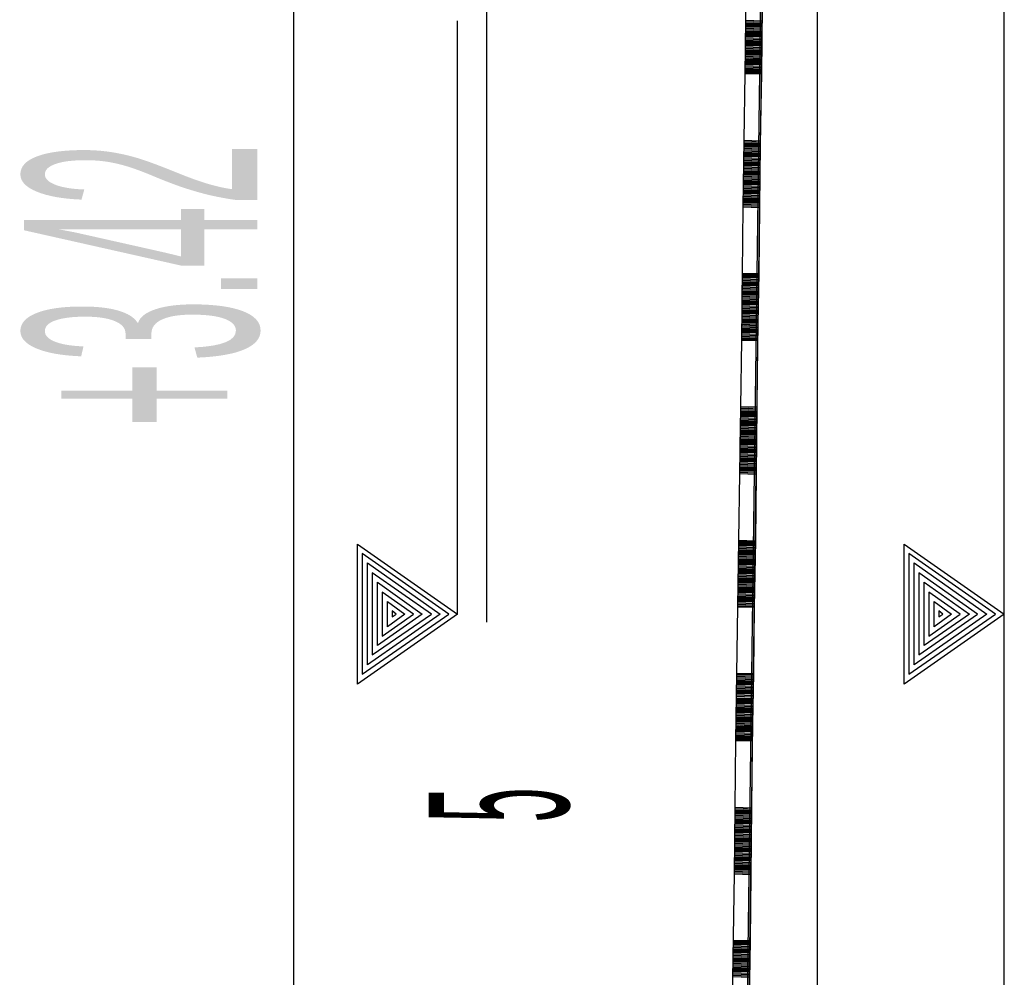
# Model space of a CAD drawing. Extents: x -0.6 to 1.54, y -0.37 to 1.17.
# Tile 27 of 79: x 0.1068 to 0.1216, y 0.6627 to 0.6771. Entities that reach past the tile are written whole.
import ezdxf

# ---------------------------------------------------------------- set-up
doc = ezdxf.new("R2010")
doc.units = 0
doc.linetypes.add('KCONTINUOUS', pattern=[0])
doc.layers.add('W01_---', color=7, linetype='CONTINUOUS')

msp = doc.modelspace()

# ---------------------------------------------------------------- linework, layer by layer
at = {"layer": 'W01_---', "color": 7, "linetype": 'KCONTINUOUS'}
for p, q in [((0.12156, 0.55583), (0.12156, 0.68233)), ((0.11636, 0.55823), (0.11794, 0.67993)), ((0.11876, 0.55823), (0.11876, 0.67993)), ((0.11091, 0.60411), (0.11091, 0.67903)), ((0.1138, 0.66803), (0.1138, 0.67903)), ((0.11638, 0.56026), (0.11794, 0.67793)), ((0.11336, 0.66815), (0.11336, 0.67705)), ((0.11778, 0.67524), (0.1179, 0.67523)), ((0.11775, 0.67324), (0.11788, 0.67324)), ((0.11773, 0.67124), (0.11785, 0.67123)), ((0.11186, 0.66815), (0.11186, 0.6692)), ((0.11186, 0.6692), (0.11336, 0.66815)), ((0.1177, 0.66924), (0.11783, 0.66924)), ((0.12006, 0.66815), (0.12006, 0.6692)), ((0.12006, 0.6692), (0.12156, 0.66815)), ((0.11193, 0.66906), (0.11193, 0.66725)), ((0.11323, 0.66815), (0.11193, 0.66906)), ((0.12013, 0.66906), (0.12013, 0.66725)), ((0.12143, 0.66815), (0.12013, 0.66906)), ((0.11201, 0.66815), (0.11201, 0.66892)), ((0.11201, 0.66892), (0.1131, 0.66815)), ((0.12021, 0.66815), (0.12021, 0.66892)), ((0.12021, 0.66892), (0.1213, 0.66815)), ((0.11208, 0.66877), (0.11208, 0.66754)), ((0.11297, 0.66815), (0.11208, 0.66877)), ((0.12028, 0.66877), (0.12028, 0.66754)), ((0.12116, 0.66815), (0.12028, 0.66877)), ((0.11216, 0.66815), (0.11216, 0.66863)), ((0.11216, 0.66863), (0.11283, 0.66815)), ((0.12036, 0.66815), (0.12036, 0.66863)), ((0.12036, 0.66863), (0.12104, 0.66815)), ((0.11223, 0.66848), (0.11223, 0.66782)), ((0.1127, 0.66815), (0.11223, 0.66848)), ((0.12043, 0.66848), (0.12043, 0.66782)), ((0.1209, 0.66815), (0.12043, 0.66848)), ((0.11231, 0.66815), (0.11231, 0.66834)), ((0.11231, 0.66834), (0.11257, 0.66815)), ((0.12051, 0.66815), (0.12051, 0.66834)), ((0.12051, 0.66834), (0.12077, 0.66815)), ((0.11186, 0.6671), (0.11186, 0.66815)), ((0.11336, 0.66815), (0.11186, 0.6671)), ((0.11193, 0.66725), (0.11323, 0.66815)), ((0.11201, 0.66739), (0.11201, 0.66815)), ((0.1131, 0.66815), (0.11201, 0.66739)), ((0.11208, 0.66754), (0.11297, 0.66815)), ((0.11216, 0.66768), (0.11216, 0.66815)), ((0.11283, 0.66815), (0.11216, 0.66768)), ((0.11223, 0.66782), (0.1127, 0.66815)), ((0.11231, 0.66796), (0.11231, 0.66815)), ((0.11257, 0.66815), (0.11231, 0.66796)), ((0.11238, 0.6682), (0.11238, 0.66811)), ((0.11244, 0.66815), (0.11238, 0.6682)), ((0.11238, 0.66811), (0.11244, 0.66815)), ((0.12006, 0.6671), (0.12006, 0.66815)), ((0.12156, 0.66815), (0.12006, 0.6671)), ((0.12013, 0.66725), (0.12143, 0.66815)), ((0.12021, 0.66739), (0.12021, 0.66815)), ((0.1213, 0.66815), (0.12021, 0.66739)), ((0.12028, 0.66754), (0.12116, 0.66815)), ((0.12036, 0.66768), (0.12036, 0.66815)), ((0.12104, 0.66815), (0.12036, 0.66768)), ((0.12043, 0.66782), (0.1209, 0.66815)), ((0.12051, 0.66796), (0.12051, 0.66815)), ((0.12077, 0.66815), (0.12051, 0.66796)), ((0.12058, 0.6682), (0.12058, 0.66811)), ((0.12064, 0.66815), (0.12058, 0.6682)), ((0.12058, 0.66811), (0.12064, 0.66815)), ((0.11767, 0.66724), (0.1178, 0.66724)), ((0.11765, 0.66524), (0.11777, 0.66523)), ((0.11762, 0.66324), (0.11774, 0.66324))]:
    msp.add_line(p, q, dxfattribs=at)
at = {"layer": 'W01_---', "color": 31, "linetype": 'KCONTINUOUS'}
for p, q in [((0.11769, 0.67794), (0.11767, 0.67626)), ((0.11793, 0.67726), (0.11792, 0.67626)), ((0.11768, 0.67706), (0.11793, 0.67705)), ((0.11768, 0.67704), (0.11793, 0.67703)), ((0.11768, 0.67702), (0.11793, 0.67701)), ((0.11768, 0.677), (0.11793, 0.677)), ((0.11767, 0.67686), (0.11793, 0.67686)), ((0.11768, 0.67698), (0.11793, 0.67698)), ((0.11768, 0.67696), (0.11793, 0.67696)), ((0.11768, 0.67694), (0.11793, 0.67693)), ((0.11768, 0.67692), (0.11793, 0.67691)), ((0.11768, 0.6769), (0.11793, 0.67689)), ((0.11768, 0.67688), (0.11793, 0.67688)), ((0.11767, 0.67684), (0.11792, 0.67684)), ((0.11767, 0.67682), (0.11792, 0.67682)), ((0.11767, 0.6768), (0.11792, 0.67679)), ((0.11767, 0.67678), (0.11792, 0.67677)), ((0.11767, 0.67676), (0.11792, 0.67675)), ((0.11767, 0.67674), (0.11792, 0.67674)), ((0.11767, 0.67672), (0.11792, 0.67672)), ((0.11767, 0.6767), (0.11792, 0.6767)), ((0.11767, 0.67668), (0.11792, 0.67668)), ((0.11767, 0.67666), (0.11792, 0.67665)), ((0.11767, 0.67664), (0.11792, 0.67663)), ((0.11767, 0.67662), (0.11792, 0.67661)), ((0.11767, 0.6766), (0.11792, 0.6766)), ((0.11767, 0.67658), (0.11792, 0.67658)), ((0.11767, 0.67656), (0.11792, 0.67656)), ((0.11767, 0.67654), (0.11792, 0.67654)), ((0.11767, 0.67652), (0.11792, 0.67651)), ((0.11767, 0.6765), (0.11792, 0.67649)), ((0.11767, 0.67648), (0.11792, 0.67647)), ((0.11767, 0.67646), (0.11792, 0.67646)), ((0.11767, 0.67644), (0.11792, 0.67644)), ((0.11767, 0.67642), (0.11792, 0.67642)), ((0.11769, 0.67648), (0.11792, 0.67647)), ((0.11771, 0.67648), (0.11792, 0.67647)), ((0.11773, 0.67648), (0.11792, 0.67647)), ((0.11775, 0.67648), (0.11792, 0.67647)), ((0.11777, 0.67648), (0.11792, 0.67647)), ((0.11779, 0.67648), (0.11792, 0.67647)), ((0.11781, 0.67648), (0.11792, 0.67647)), ((0.11783, 0.67648), (0.11792, 0.67647)), ((0.11785, 0.67648), (0.11792, 0.67647)), ((0.11787, 0.67647), (0.11792, 0.67647)), ((0.11767, 0.67626), (0.11764, 0.67426)), ((0.11767, 0.6764), (0.11792, 0.6764)), ((0.11767, 0.67638), (0.11792, 0.67637)), ((0.11767, 0.67636), (0.11792, 0.67635)), ((0.11767, 0.67634), (0.11792, 0.67633)), ((0.11767, 0.67632), (0.11792, 0.67632)), ((0.11767, 0.6763), (0.11792, 0.6763)), ((0.11767, 0.67628), (0.11792, 0.67628)), ((0.11767, 0.67626), (0.11792, 0.67626)), ((0.11792, 0.67626), (0.1179, 0.67525)), ((0.11765, 0.67526), (0.1179, 0.67525)), ((0.11765, 0.67524), (0.1179, 0.67523)), ((0.1179, 0.67525), (0.11789, 0.67425)), ((0.11765, 0.67522), (0.1179, 0.67521)), ((0.11765, 0.6752), (0.1179, 0.6752)), ((0.11765, 0.67518), (0.1179, 0.67518)), ((0.11765, 0.67516), (0.1179, 0.67516)), ((0.11765, 0.67514), (0.1179, 0.67513)), ((0.11765, 0.67512), (0.1179, 0.67511)), ((0.11765, 0.6751), (0.1179, 0.67509)), ((0.11765, 0.67508), (0.1179, 0.67507)), ((0.11765, 0.67506), (0.1179, 0.67506)), ((0.11765, 0.67504), (0.1179, 0.67504)), ((0.11765, 0.67502), (0.1179, 0.67502)), ((0.11765, 0.675), (0.1179, 0.67499)), ((0.11765, 0.67498), (0.1179, 0.67497)), ((0.11765, 0.67496), (0.1179, 0.67495)), ((0.11765, 0.67494), (0.1179, 0.67493)), ((0.11765, 0.67492), (0.1179, 0.67492)), ((0.11765, 0.6749), (0.1179, 0.6749)), ((0.11765, 0.67488), (0.1179, 0.67488)), ((0.11765, 0.67486), (0.1179, 0.67485)), ((0.11765, 0.67484), (0.1179, 0.67483)), ((0.11765, 0.67482), (0.1179, 0.67481)), ((0.11765, 0.6748), (0.1179, 0.67479)), ((0.11765, 0.67478), (0.1179, 0.67478)), ((0.11765, 0.67476), (0.1179, 0.67476)), ((0.11765, 0.67474), (0.1179, 0.67474)), ((0.11765, 0.67472), (0.1179, 0.67471)), ((0.11765, 0.6747), (0.1179, 0.67469)), ((0.11765, 0.67468), (0.1179, 0.67467)), ((0.11765, 0.67466), (0.1179, 0.67465)), ((0.11765, 0.67464), (0.1179, 0.67464)), ((0.11764, 0.67458), (0.1179, 0.67457)), ((0.11764, 0.67456), (0.1179, 0.67455)), ((0.11764, 0.67454), (0.1179, 0.67453)), ((0.11764, 0.67452), (0.1179, 0.67451)), ((0.11764, 0.6745), (0.11789, 0.6745)), ((0.11765, 0.67462), (0.1179, 0.67462)), ((0.11765, 0.6746), (0.1179, 0.6746)), ((0.11764, 0.67448), (0.11789, 0.67448)), ((0.11764, 0.67446), (0.11789, 0.67446)), ((0.11764, 0.67444), (0.11789, 0.67443)), ((0.11764, 0.67442), (0.11789, 0.67441)), ((0.11764, 0.6744), (0.11789, 0.67439)), ((0.11764, 0.67438), (0.11789, 0.67438)), ((0.11764, 0.67436), (0.11789, 0.67436)), ((0.11764, 0.67434), (0.11789, 0.67434)), ((0.11766, 0.67448), (0.11789, 0.67448)), ((0.11768, 0.67448), (0.11789, 0.67448)), ((0.1177, 0.67448), (0.11789, 0.67448)), ((0.11772, 0.67448), (0.11789, 0.67448)), ((0.11774, 0.67448), (0.11789, 0.67448)), ((0.11776, 0.67448), (0.11789, 0.67448)), ((0.11778, 0.67448), (0.11789, 0.67448)), ((0.1178, 0.67448), (0.11789, 0.67448)), ((0.11782, 0.67448), (0.11789, 0.67448)), ((0.11784, 0.67448), (0.11789, 0.67448)), ((0.11764, 0.67426), (0.11762, 0.67226)), ((0.11764, 0.67432), (0.11789, 0.67432)), ((0.11764, 0.6743), (0.11789, 0.67429)), ((0.11764, 0.67428), (0.11789, 0.67427)), ((0.11764, 0.67426), (0.11789, 0.67425)), ((0.11789, 0.67425), (0.11788, 0.67326)), ((0.11763, 0.67326), (0.11788, 0.67326)), ((0.11763, 0.67324), (0.11788, 0.67324)), ((0.11763, 0.67322), (0.11788, 0.67322)), ((0.11763, 0.6732), (0.11788, 0.6732)), ((0.11763, 0.67318), (0.11788, 0.67317)), ((0.11763, 0.67316), (0.11788, 0.67315)), ((0.11788, 0.67326), (0.11786, 0.67226)), ((0.11762, 0.67308), (0.11788, 0.67308)), ((0.11762, 0.67306), (0.11788, 0.67305)), ((0.11762, 0.67304), (0.11788, 0.67303)), ((0.11762, 0.67302), (0.11788, 0.67301)), ((0.11763, 0.67314), (0.11788, 0.67313)), ((0.11763, 0.67312), (0.11788, 0.67312)), ((0.11763, 0.6731), (0.11788, 0.6731)), ((0.11762, 0.673), (0.11787, 0.67299)), ((0.11762, 0.67298), (0.11787, 0.67298)), ((0.11762, 0.67296), (0.11787, 0.67296)), ((0.11762, 0.67294), (0.11787, 0.67294)), ((0.11762, 0.67292), (0.11787, 0.67291)), ((0.11762, 0.6729), (0.11787, 0.67289)), ((0.11762, 0.67288), (0.11787, 0.67287)), ((0.11762, 0.67286), (0.11787, 0.67285)), ((0.11762, 0.67284), (0.11787, 0.67284)), ((0.11762, 0.67282), (0.11787, 0.67282)), ((0.11762, 0.6728), (0.11787, 0.6728)), ((0.11762, 0.67278), (0.11787, 0.67277)), ((0.11762, 0.67276), (0.11787, 0.67275)), ((0.11762, 0.67274), (0.11787, 0.67273)), ((0.11762, 0.67272), (0.11787, 0.67271)), ((0.11762, 0.6727), (0.11787, 0.6727)), ((0.11762, 0.67268), (0.11787, 0.67268)), ((0.11762, 0.67266), (0.11787, 0.67266)), ((0.11762, 0.67264), (0.11787, 0.67263)), ((0.11762, 0.67262), (0.11787, 0.67261)), ((0.11762, 0.6726), (0.11787, 0.67259)), ((0.11762, 0.67258), (0.11787, 0.67257)), ((0.11762, 0.67256), (0.11787, 0.67256)), ((0.11762, 0.67254), (0.11787, 0.67254)), ((0.11762, 0.67252), (0.11787, 0.67252)), ((0.11762, 0.6725), (0.11787, 0.67249)), ((0.11762, 0.67248), (0.11787, 0.67247)), ((0.11762, 0.67246), (0.11787, 0.67245)), ((0.11762, 0.67244), (0.11787, 0.67243)), ((0.11764, 0.67248), (0.11787, 0.67247)), ((0.11766, 0.67248), (0.11787, 0.67247)), ((0.11768, 0.67248), (0.11787, 0.67247)), ((0.1177, 0.67248), (0.11787, 0.67247)), ((0.11772, 0.67248), (0.11787, 0.67247)), ((0.11774, 0.67248), (0.11787, 0.67247)), ((0.11776, 0.67248), (0.11787, 0.67247)), ((0.11778, 0.67248), (0.11787, 0.67247)), ((0.1178, 0.67248), (0.11787, 0.67247)), ((0.11782, 0.67248), (0.11787, 0.67247)), ((0.11762, 0.67242), (0.11787, 0.67242)), ((0.11762, 0.6724), (0.11787, 0.6724)), ((0.11762, 0.67238), (0.11787, 0.67238)), ((0.11762, 0.67236), (0.11787, 0.67235)), ((0.11762, 0.67234), (0.11787, 0.67233)), ((0.11762, 0.67232), (0.11786, 0.67231)), ((0.11762, 0.6723), (0.11786, 0.67229)), ((0.11762, 0.67228), (0.11786, 0.67228)), ((0.11762, 0.67226), (0.11759, 0.67026)), ((0.11762, 0.67226), (0.11786, 0.67226)), ((0.11786, 0.67226), (0.11785, 0.67126)), ((0.1176, 0.67126), (0.11785, 0.67126)), ((0.1176, 0.67124), (0.11785, 0.67123)), ((0.11785, 0.67126), (0.11784, 0.67025)), ((0.1176, 0.67122), (0.11785, 0.67121)), ((0.1176, 0.6712), (0.11785, 0.67119)), ((0.1176, 0.67118), (0.11785, 0.67118)), ((0.1176, 0.67116), (0.11785, 0.67116)), ((0.1176, 0.67114), (0.11785, 0.67114)), ((0.1176, 0.67112), (0.11785, 0.67112)), ((0.1176, 0.6711), (0.11785, 0.67109)), ((0.1176, 0.67108), (0.11785, 0.67107)), ((0.1176, 0.67106), (0.11785, 0.67105)), ((0.1176, 0.67104), (0.11785, 0.67104)), ((0.1176, 0.67102), (0.11785, 0.67102)), ((0.1176, 0.671), (0.11785, 0.671)), ((0.1176, 0.67098), (0.11785, 0.67098)), ((0.1176, 0.67096), (0.11785, 0.67095)), ((0.11759, 0.6708), (0.11785, 0.67079)), ((0.1176, 0.67094), (0.11785, 0.67093)), ((0.1176, 0.67092), (0.11785, 0.67091)), ((0.1176, 0.6709), (0.11785, 0.6709)), ((0.1176, 0.67088), (0.11785, 0.67088)), ((0.1176, 0.67086), (0.11785, 0.67086)), ((0.1176, 0.67084), (0.11785, 0.67084)), ((0.1176, 0.67082), (0.11785, 0.67081)), ((0.11759, 0.67078), (0.11785, 0.67077)), ((0.11759, 0.67076), (0.11785, 0.67076)), ((0.11759, 0.67074), (0.11785, 0.67074)), ((0.11759, 0.67072), (0.11784, 0.67072)), ((0.11759, 0.6707), (0.11784, 0.6707)), ((0.11759, 0.67068), (0.11784, 0.67067)), ((0.11759, 0.67066), (0.11784, 0.67065)), ((0.11759, 0.67064), (0.11784, 0.67063)), ((0.11759, 0.67062), (0.11784, 0.67062)), ((0.11759, 0.6706), (0.11784, 0.6706)), ((0.11759, 0.67058), (0.11784, 0.67058)), ((0.11759, 0.67056), (0.11784, 0.67055)), ((0.11759, 0.67054), (0.11784, 0.67053)), ((0.11759, 0.67052), (0.11784, 0.67051)), ((0.11759, 0.6705), (0.11784, 0.67049)), ((0.11759, 0.67048), (0.11784, 0.67048)), ((0.11759, 0.67046), (0.11784, 0.67046)), ((0.11759, 0.67044), (0.11784, 0.67044)), ((0.11759, 0.67042), (0.11784, 0.67041)), ((0.11759, 0.6704), (0.11784, 0.67039)), ((0.11759, 0.67038), (0.11784, 0.67037)), ((0.11759, 0.67036), (0.11784, 0.67035)), ((0.11761, 0.67048), (0.11784, 0.67048)), ((0.11763, 0.67048), (0.11784, 0.67048)), ((0.11765, 0.67048), (0.11784, 0.67048)), ((0.11767, 0.67048), (0.11784, 0.67048)), ((0.11769, 0.67048), (0.11784, 0.67048)), ((0.11771, 0.67048), (0.11784, 0.67048)), ((0.11773, 0.67048), (0.11784, 0.67048)), ((0.11775, 0.67048), (0.11784, 0.67048)), ((0.11777, 0.67048), (0.11784, 0.67048)), ((0.11779, 0.67048), (0.11784, 0.67048)), ((0.11759, 0.67026), (0.11756, 0.66826)), ((0.11759, 0.67034), (0.11784, 0.67034)), ((0.11759, 0.67032), (0.11784, 0.67032)), ((0.11759, 0.6703), (0.11784, 0.6703)), ((0.11759, 0.67028), (0.11784, 0.67027)), ((0.11759, 0.67026), (0.11784, 0.67025)), ((0.11784, 0.67025), (0.11783, 0.66925)), ((0.11757, 0.66926), (0.11783, 0.66925)), ((0.11757, 0.66924), (0.11783, 0.66924)), ((0.11757, 0.66922), (0.11782, 0.66922)), ((0.11757, 0.6692), (0.11782, 0.6692)), ((0.11757, 0.66918), (0.11782, 0.66918)), ((0.11783, 0.66925), (0.11781, 0.66826)), ((0.11757, 0.66916), (0.11782, 0.66915)), ((0.11757, 0.66914), (0.11782, 0.66913)), ((0.11757, 0.66912), (0.11782, 0.66911)), ((0.11757, 0.6691), (0.11782, 0.6691)), ((0.11757, 0.66908), (0.11782, 0.66908)), ((0.11757, 0.66906), (0.11782, 0.66906)), ((0.11757, 0.66904), (0.11782, 0.66904)), ((0.11757, 0.66902), (0.11782, 0.66901)), ((0.11757, 0.669), (0.11782, 0.66899)), ((0.11757, 0.66898), (0.11782, 0.66897)), ((0.11757, 0.66896), (0.11782, 0.66896)), ((0.11757, 0.66894), (0.11782, 0.66894)), ((0.11757, 0.66892), (0.11782, 0.66892)), ((0.11757, 0.6689), (0.11782, 0.6689)), ((0.11757, 0.66888), (0.11782, 0.66887)), ((0.11757, 0.66886), (0.11782, 0.66885)), ((0.11757, 0.66884), (0.11782, 0.66883)), ((0.11757, 0.66882), (0.11782, 0.66882)), ((0.11757, 0.6688), (0.11782, 0.6688)), ((0.11757, 0.66878), (0.11782, 0.66878)), ((0.11757, 0.66876), (0.11782, 0.66876)), ((0.11757, 0.66874), (0.11782, 0.66873)), ((0.11757, 0.66872), (0.11782, 0.66871)), ((0.11757, 0.6687), (0.11782, 0.66869)), ((0.11757, 0.66868), (0.11782, 0.66868)), ((0.11757, 0.66866), (0.11782, 0.66866)), ((0.11757, 0.66864), (0.11782, 0.66864)), ((0.11757, 0.66862), (0.11782, 0.66862)), ((0.11757, 0.6686), (0.11782, 0.66859)), ((0.11756, 0.66846), (0.11781, 0.66845)), ((0.11756, 0.66844), (0.11781, 0.66843)), ((0.11757, 0.66858), (0.11782, 0.66857)), ((0.11757, 0.66856), (0.11782, 0.66855)), ((0.11757, 0.66854), (0.11781, 0.66854)), ((0.11757, 0.66852), (0.11781, 0.66852)), ((0.11757, 0.6685), (0.11781, 0.6685)), ((0.11757, 0.66848), (0.11781, 0.66848)), ((0.11759, 0.66848), (0.11781, 0.66848)), ((0.1176, 0.66848), (0.11781, 0.66848)), ((0.11762, 0.66848), (0.11781, 0.66848)), ((0.11764, 0.66848), (0.11781, 0.66848)), ((0.11767, 0.66848), (0.11781, 0.66848)), ((0.11769, 0.66848), (0.11781, 0.66848)), ((0.11771, 0.66848), (0.11781, 0.66848)), ((0.11773, 0.66848), (0.11781, 0.66848)), ((0.11774, 0.66848), (0.11781, 0.66848)), ((0.11776, 0.66848), (0.11781, 0.66848)), ((0.11756, 0.66842), (0.11781, 0.66841)), ((0.11756, 0.6684), (0.11781, 0.6684)), ((0.11756, 0.66838), (0.11781, 0.66838)), ((0.11756, 0.66836), (0.11781, 0.66836)), ((0.11756, 0.66834), (0.11781, 0.66834)), ((0.11756, 0.66832), (0.11781, 0.66831)), ((0.11756, 0.6683), (0.11781, 0.66829)), ((0.11756, 0.66826), (0.11753, 0.66626)), ((0.11756, 0.66828), (0.11781, 0.66827)), ((0.11756, 0.66826), (0.11781, 0.66826)), ((0.11781, 0.66826), (0.1178, 0.66726)), ((0.11755, 0.66726), (0.1178, 0.66726)), ((0.1178, 0.66726), (0.11778, 0.66626)), ((0.11755, 0.66724), (0.1178, 0.66724)), ((0.11755, 0.66722), (0.1178, 0.66721)), ((0.11755, 0.6672), (0.1178, 0.66719)), ((0.11755, 0.66718), (0.1178, 0.66717)), ((0.11755, 0.66716), (0.1178, 0.66715)), ((0.11755, 0.66714), (0.1178, 0.66714)), ((0.11755, 0.66712), (0.1178, 0.66712)), ((0.11755, 0.6671), (0.1178, 0.6671)), ((0.11755, 0.66708), (0.1178, 0.66707)), ((0.11755, 0.66706), (0.1178, 0.66705)), ((0.11755, 0.66704), (0.1178, 0.66703)), ((0.11755, 0.66702), (0.1178, 0.66701)), ((0.11755, 0.667), (0.1178, 0.667)), ((0.11755, 0.66698), (0.1178, 0.66698)), ((0.11755, 0.66696), (0.1178, 0.66696)), ((0.11754, 0.66694), (0.11779, 0.66693)), ((0.11754, 0.66692), (0.11779, 0.66691)), ((0.11754, 0.6669), (0.11779, 0.66689)), ((0.11754, 0.66688), (0.11779, 0.66688)), ((0.11754, 0.66686), (0.11779, 0.66686)), ((0.11754, 0.66684), (0.11779, 0.66684)), ((0.11754, 0.66682), (0.11779, 0.66682)), ((0.11754, 0.6668), (0.11779, 0.66679)), ((0.11754, 0.66678), (0.11779, 0.66677)), ((0.11754, 0.66676), (0.11779, 0.66675)), ((0.11754, 0.66674), (0.11779, 0.66674)), ((0.11754, 0.66672), (0.11779, 0.66672)), ((0.11754, 0.6667), (0.11779, 0.6667)), ((0.11754, 0.66668), (0.11779, 0.66668)), ((0.11754, 0.66666), (0.11779, 0.66665)), ((0.11754, 0.66664), (0.11779, 0.66663)), ((0.11754, 0.66662), (0.11779, 0.66661)), ((0.11754, 0.6666), (0.11779, 0.6666)), ((0.11754, 0.66658), (0.11779, 0.66658)), ((0.11754, 0.66656), (0.11779, 0.66656)), ((0.11754, 0.66654), (0.11779, 0.66654)), ((0.11754, 0.66652), (0.11779, 0.66651)), ((0.11754, 0.6665), (0.11779, 0.66649)), ((0.11754, 0.66648), (0.11779, 0.66647)), ((0.11754, 0.66646), (0.11779, 0.66646)), ((0.11754, 0.66644), (0.11779, 0.66644)), ((0.11754, 0.66642), (0.11779, 0.66642)), ((0.11754, 0.6664), (0.11779, 0.6664)), ((0.11754, 0.66638), (0.11779, 0.66637)), ((0.11756, 0.66648), (0.11779, 0.66647)), ((0.11758, 0.66648), (0.11779, 0.66647)), ((0.1176, 0.66648), (0.11779, 0.66647)), ((0.11762, 0.66648), (0.11779, 0.66647)), ((0.11764, 0.66648), (0.11779, 0.66647)), ((0.11766, 0.66648), (0.11779, 0.66647)), ((0.11768, 0.66648), (0.11779, 0.66647)), ((0.1177, 0.66648), (0.11779, 0.66647)), ((0.11772, 0.66648), (0.11779, 0.66647)), ((0.11774, 0.66648), (0.11779, 0.66647)), ((0.11753, 0.66626), (0.11751, 0.66426)), ((0.11753, 0.66626), (0.11778, 0.66626)), ((0.11754, 0.66636), (0.11779, 0.66635)), ((0.11754, 0.66634), (0.11779, 0.66633)), ((0.11754, 0.66632), (0.11779, 0.66632)), ((0.11754, 0.6663), (0.11779, 0.6663)), ((0.11754, 0.66628), (0.11779, 0.66628)), ((0.11778, 0.66626), (0.11777, 0.66525)), ((0.11752, 0.66526), (0.11777, 0.66525)), ((0.11752, 0.66524), (0.11777, 0.66523)), ((0.11752, 0.66522), (0.11777, 0.66521)), ((0.11752, 0.6652), (0.11777, 0.6652)), ((0.11777, 0.66525), (0.11776, 0.66425)), ((0.11752, 0.66518), (0.11777, 0.66518)), ((0.11752, 0.66516), (0.11777, 0.66516)), ((0.11752, 0.66514), (0.11777, 0.66513)), ((0.11752, 0.66512), (0.11777, 0.66511)), ((0.11752, 0.6651), (0.11777, 0.66509)), ((0.11752, 0.66508), (0.11777, 0.66507)), ((0.11752, 0.66506), (0.11777, 0.66506)), ((0.11752, 0.66504), (0.11777, 0.66504)), ((0.11752, 0.66502), (0.11777, 0.66502)), ((0.11752, 0.665), (0.11777, 0.66499)), ((0.11752, 0.66498), (0.11777, 0.66497)), ((0.11752, 0.66496), (0.11777, 0.66495)), ((0.11752, 0.66494), (0.11777, 0.66493)), ((0.11752, 0.66492), (0.11777, 0.66492)), ((0.11752, 0.6649), (0.11777, 0.6649)), ((0.11752, 0.66488), (0.11777, 0.66488)), ((0.11752, 0.66486), (0.11777, 0.66485)), ((0.11752, 0.66484), (0.11777, 0.66483)), ((0.11752, 0.66482), (0.11777, 0.66481)), ((0.11752, 0.6648), (0.11777, 0.66479)), ((0.11752, 0.66478), (0.11777, 0.66478)), ((0.11752, 0.66476), (0.11776, 0.66476)), ((0.11751, 0.66468), (0.11776, 0.66467)), ((0.11751, 0.66466), (0.11776, 0.66465)), ((0.11751, 0.66464), (0.11776, 0.66464)), ((0.11751, 0.66462), (0.11776, 0.66462)), ((0.11751, 0.6646), (0.11776, 0.6646)), ((0.11752, 0.66474), (0.11776, 0.66474)), ((0.11752, 0.66472), (0.11776, 0.66471)), ((0.11752, 0.6647), (0.11776, 0.66469)), ((0.11751, 0.66458), (0.11776, 0.66457)), ((0.11751, 0.66456), (0.11776, 0.66455)), ((0.11751, 0.66454), (0.11776, 0.66453)), ((0.11751, 0.66452), (0.11776, 0.66451)), ((0.11751, 0.6645), (0.11776, 0.6645)), ((0.11751, 0.66448), (0.11776, 0.66448)), ((0.11751, 0.66446), (0.11776, 0.66446)), ((0.11753, 0.66448), (0.11776, 0.66448)), ((0.11755, 0.66448), (0.11776, 0.66448)), ((0.11757, 0.66448), (0.11776, 0.66448)), ((0.11759, 0.66448), (0.11776, 0.66448)), ((0.11761, 0.66448), (0.11776, 0.66448)), ((0.11763, 0.66448), (0.11776, 0.66448)), ((0.11765, 0.66448), (0.11776, 0.66448)), ((0.11767, 0.66448), (0.11776, 0.66448)), ((0.11769, 0.66448), (0.11776, 0.66448)), ((0.11771, 0.66448), (0.11776, 0.66448)), ((0.11751, 0.66444), (0.11776, 0.66443)), ((0.11751, 0.66442), (0.11776, 0.66441)), ((0.11751, 0.6644), (0.11776, 0.66439)), ((0.11751, 0.66438), (0.11776, 0.66438)), ((0.11751, 0.66436), (0.11776, 0.66436)), ((0.11751, 0.66434), (0.11776, 0.66434)), ((0.11751, 0.66432), (0.11776, 0.66432)), ((0.11751, 0.66426), (0.11748, 0.66226)), ((0.11751, 0.6643), (0.11776, 0.66429)), ((0.11751, 0.66428), (0.11776, 0.66427)), ((0.11751, 0.66426), (0.11776, 0.66425)), ((0.11776, 0.66425), (0.11775, 0.66326)), ((0.11749, 0.66318), (0.11774, 0.66317)), ((0.11749, 0.66316), (0.11774, 0.66315)), ((0.11749, 0.66314), (0.11774, 0.66313)), ((0.1175, 0.66326), (0.11775, 0.66326)), ((0.1175, 0.66324), (0.11774, 0.66324)), ((0.1175, 0.66322), (0.11774, 0.66322)), ((0.1175, 0.6632), (0.11774, 0.6632)), ((0.11775, 0.66326), (0.11773, 0.66226)), ((0.11749, 0.66312), (0.11774, 0.66312)), ((0.11749, 0.6631), (0.11774, 0.6631)), ((0.11749, 0.66308), (0.11774, 0.66308)), ((0.11749, 0.66306), (0.11774, 0.66305)), ((0.11749, 0.66304), (0.11774, 0.66303)), ((0.11749, 0.66302), (0.11774, 0.66301)), ((0.11749, 0.663), (0.11774, 0.66299)), ((0.11749, 0.66298), (0.11774, 0.66298)), ((0.11749, 0.66296), (0.11774, 0.66296)), ((0.11749, 0.66294), (0.11774, 0.66294)), ((0.11749, 0.66292), (0.11774, 0.66291)), ((0.11749, 0.6629), (0.11774, 0.66289)), ((0.11749, 0.66288), (0.11774, 0.66287)), ((0.11749, 0.66286), (0.11774, 0.66285)), ((0.11749, 0.66284), (0.11774, 0.66284)), ((0.11749, 0.66282), (0.11774, 0.66282)), ((0.11749, 0.6628), (0.11774, 0.6628)), ((0.11749, 0.66278), (0.11774, 0.66277)), ((0.11749, 0.66276), (0.11774, 0.66275)), ((0.11749, 0.66274), (0.11774, 0.66273)), ((0.11749, 0.66272), (0.11774, 0.66271))]:
    msp.add_line(p, q, dxfattribs=at)

# ---------------------------------------------------------------- texts
at = {"layer": 'W01_---', "color": 7}
for s, height, width, p in [('+3.42 ', 0.0035, 0.36, (0.11036, 0.67095, 60.999999)), ('5 ', 0.0021, 0.333333, (0.11503, 0.66503, 60.999999))]:
    msp.add_text(s, height=height, rotation=90.0027, dxfattribs=dict(at, width=width)).set_placement(p)

doc.saveas('drawing.dxf')
